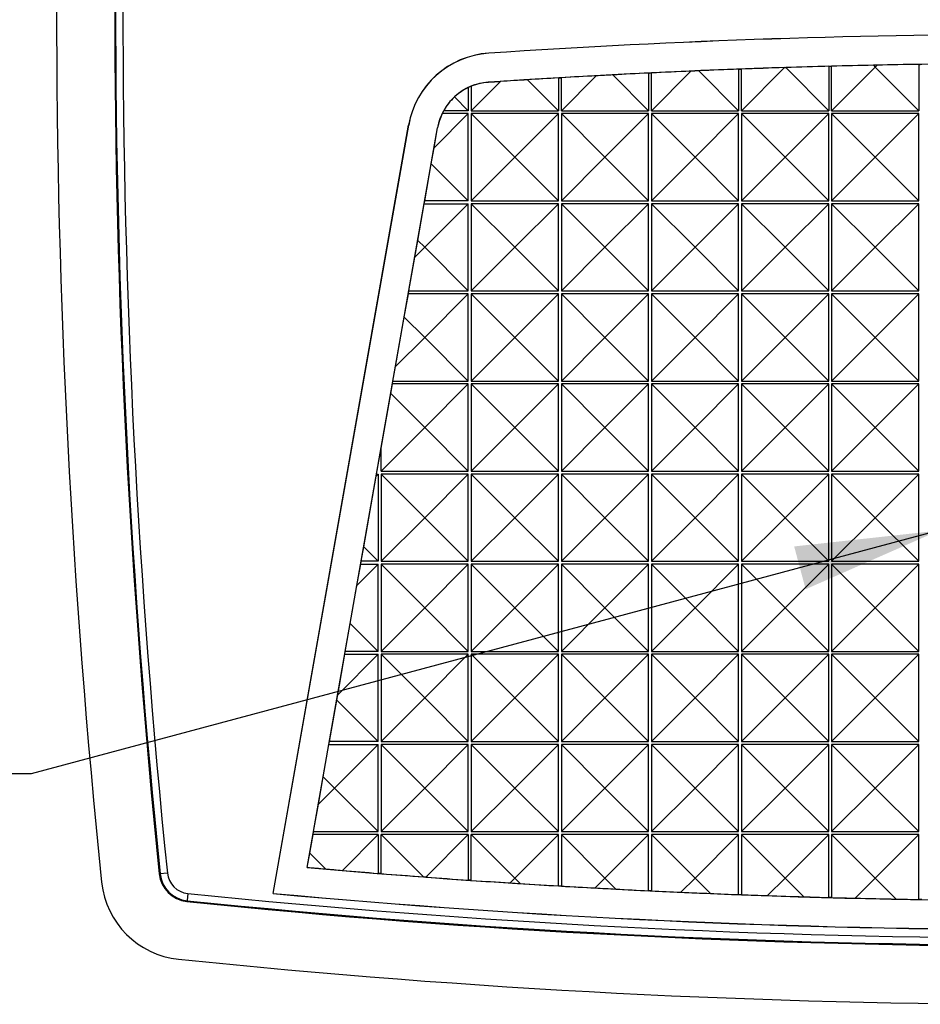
# Model space of a CAD drawing. Header units: millimetres. Extents: x 0 to 419, y 0 to 324.
# Tile 3 of 13: x 56 to 87, y 77 to 111. Entities that reach past the tile are written whole.
import ezdxf

# ---------------------------------------------------------------- set-up
doc = ezdxf.new("R2010")
doc.units = ezdxf.units.MM
doc.header["$LTSCALE"] = 1.5
doc.layers.add('DIMENSIONS', color=140, linetype='Continuous', lineweight=25)
doc.styles.add('SLDTEXTSTYLE0', font='TXT', dxfattribs={"width": 0.7})
doc.dimstyles.new('SLDDIMSTYLE1', dxfattribs={"dimtxt": 3.237012, "dimasz": 4.953, "dimexe": 0, "dimexo": 0.0625, "dimgap": 0.809253, "dimtad": 0, "dimtih": 1, "dimtoh": 1, "dimrnd": 1e-09, "dimzin": 12, "dimdsep": 46, "dimtxsty": 'SLDTEXTSTYLE0', "dimsah": 1, "dimcen": 0, "dimadec": 0, "dimazin": 3, "dimtfac": 1, "dimtofl": 0, "dimtmove": 0, "dimatfit": 3, "dimfxl": 0, "dimfrac": 2, "dimtolj": 1, "dimtzin": 12, "dimarcsym": 0})

# ---------------------------------------------------------------- blocks, each defined once
blk = doc.blocks.new('_D_2')
at = {"layer": 'DIMENSIONS'}
for p, q in [((87.411, 93.44), (56.174, 85.07)), ((40.768, 85.07), (39.681, 85.07)), ((39.681, 85.07), (39.681, 79.926)), ((50.387, 85.07), (51.474, 85.07)), ((51.474, 85.07), (51.474, 79.926)), ((56.174, 85.07), (52.561, 85.07)), ((39.681, 79.926), (40.768, 79.926)), ((51.474, 79.926), (50.387, 79.926))]:
    blk.add_line(p, q, dxfattribs=at)
blk.add_solid([(87.411, 93.44), (82.429, 92.894), (82.824, 91.422)], dxfattribs=at)
at = {"layer": 'DIMENSIONS', "char_height": 3.175, "attachment_point": 1, "style": 'SLDTEXTSTYLE0'}
for s, insert in [('%%c', (39.671, 89.888)), ('8.3', (44.558, 89.888)), ('0.33', (40.768, 84.018))]:
    blk.add_mtext(s, dxfattribs=dict(at, insert=insert))

msp = doc.modelspace()

# ---------------------------------------------------------------- linework, layer by layer
for p, q in [((71.92, 109.857), (71.92, 109.861)), ((83.619, 109.41), (83.619, 107.883)), ((83.719, 107.883), (83.719, 109.413)), ((85.157, 109.445), (85.219, 109.383)), ((85.219, 109.383), (85.283, 109.447)), ((86.719, 109.477), (86.719, 107.883)), ((74.419, 107.883), (75.619, 109.083)), ((76.188, 109.113), (77.419, 107.883)), ((77.419, 109.178), (77.419, 107.883)), ((77.519, 107.883), (78.878, 109.242)), ((77.519, 107.883), (77.519, 109.182)), ((79.148, 109.253), (80.519, 107.883)), ((80.519, 109.31), (80.519, 107.883)), ((80.619, 107.883), (82.098, 109.363)), ((80.619, 107.883), (80.619, 109.314)), ((82.098, 109.363), (82.138, 109.364)), ((82.138, 109.364), (83.619, 107.883)), ((83.719, 107.883), (85.219, 109.383)), ((85.219, 109.383), (86.719, 107.883)), ((71.319, 107.883), (72.321, 108.885)), ((71.319, 108.724), (71.319, 107.883)), ((71.908, 108.859), (72.321, 108.885)), ((71.908, 108.861), (71.908, 108.859)), ((73.256, 108.945), (74.319, 107.883)), ((74.319, 109.012), (74.319, 107.883)), ((74.419, 107.883), (74.419, 109.017)), ((71.219, 108.68), (71.219, 107.883)), ((71.219, 107.883), (70.744, 108.357)), ((71.219, 107.783), (70.044, 106.608)), ((71.219, 107.783), (70.32, 107.783)), ((71.219, 107.883), (70.371, 107.883)), ((71.219, 104.783), (71.219, 107.783)), ((71.319, 107.883), (74.319, 107.883)), ((72.819, 106.283), (71.319, 107.783)), ((71.319, 107.783), (71.319, 104.783)), ((74.319, 107.783), (71.319, 107.783)), ((74.319, 107.783), (72.819, 106.283)), ((74.319, 104.783), (74.319, 107.783)), ((74.419, 107.883), (77.419, 107.883)), ((75.919, 106.283), (74.419, 107.783)), ((74.419, 107.783), (74.419, 104.783)), ((77.419, 107.783), (74.419, 107.783)), ((77.419, 107.783), (75.919, 106.283)), ((77.419, 104.783), (77.419, 107.783)), ((77.519, 107.883), (80.519, 107.883)), ((79.019, 106.283), (77.519, 107.783)), ((77.519, 107.783), (77.519, 104.783)), ((80.519, 107.783), (77.519, 107.783)), ((80.519, 107.783), (79.019, 106.283)), ((80.519, 104.783), (80.519, 107.783)), ((80.619, 107.883), (83.619, 107.883)), ((82.119, 106.283), (80.619, 107.783)), ((80.619, 107.783), (80.619, 104.783)), ((83.619, 107.783), (80.619, 107.783)), ((83.619, 107.783), (82.119, 106.283)), ((83.619, 104.783), (83.619, 107.783)), ((83.719, 107.883), (86.719, 107.883)), ((85.219, 106.283), (83.719, 107.783)), ((83.719, 107.783), (83.719, 104.783)), ((86.719, 107.783), (83.719, 107.783)), ((86.719, 107.783), (85.219, 106.283)), ((86.719, 104.783), (86.719, 107.783)), ((64.505, 80.957), (69.166, 107.389)), ((64.509, 80.96), (69.169, 107.388)), ((69.169, 107.388), (69.166, 107.389)), ((65.675, 81.852), (70.161, 107.293)), ((70.044, 106.608), (70.163, 107.292)), ((70.161, 107.293), (70.163, 107.292)), ((69.946, 106.055), (70.044, 106.608)), ((69.72, 104.783), (69.946, 106.055)), ((71.219, 104.783), (69.946, 106.055)), ((71.319, 104.783), (72.819, 106.283)), ((74.319, 104.783), (72.819, 106.283)), ((74.419, 104.783), (75.919, 106.283)), ((77.419, 104.783), (75.919, 106.283)), ((77.519, 104.783), (79.019, 106.283)), ((80.519, 104.783), (79.019, 106.283)), ((80.619, 104.783), (82.119, 106.283)), ((83.619, 104.783), (82.119, 106.283)), ((83.719, 104.783), (85.219, 106.283)), ((86.719, 104.783), (85.219, 106.283)), ((69.482, 103.42), (69.702, 104.683)), ((69.702, 104.683), (69.72, 104.783)), ((69.702, 104.683), (71.219, 104.683)), ((69.719, 103.183), (71.219, 104.683)), ((71.219, 104.783), (69.72, 104.783)), ((71.219, 101.683), (71.219, 104.683)), ((71.319, 104.783), (74.319, 104.783)), ((72.819, 103.183), (71.319, 104.683)), ((71.319, 104.683), (71.319, 101.683)), ((74.319, 104.683), (71.319, 104.683)), ((74.319, 104.683), (72.819, 103.183)), ((74.319, 101.683), (74.319, 104.683)), ((74.419, 104.783), (77.419, 104.783)), ((75.919, 103.183), (74.419, 104.683)), ((74.419, 104.683), (74.419, 101.683)), ((77.419, 104.683), (74.419, 104.683)), ((77.419, 104.683), (75.919, 103.183)), ((77.419, 101.683), (77.419, 104.683)), ((77.519, 104.783), (80.519, 104.783)), ((79.019, 103.183), (77.519, 104.683)), ((77.519, 104.683), (77.519, 101.683)), ((80.519, 104.683), (77.519, 104.683)), ((80.519, 104.683), (79.019, 103.183)), ((80.519, 101.683), (80.519, 104.683)), ((80.619, 104.783), (83.619, 104.783)), ((82.119, 103.183), (80.619, 104.683)), ((80.619, 104.683), (80.619, 101.683)), ((83.619, 104.683), (80.619, 104.683)), ((83.619, 104.683), (82.119, 103.183)), ((83.619, 101.683), (83.619, 104.683)), ((83.719, 104.783), (86.719, 104.783)), ((85.219, 103.183), (83.719, 104.683)), ((83.719, 104.683), (83.719, 101.683)), ((86.719, 104.683), (83.719, 104.683)), ((86.719, 104.683), (85.219, 103.183)), ((86.719, 101.683), (86.719, 104.683)), ((69.38, 102.844), (69.482, 103.42)), ((69.719, 103.183), (69.482, 103.42)), ((69.38, 102.844), (69.719, 103.183)), ((71.219, 101.683), (69.719, 103.183)), ((71.319, 101.683), (72.819, 103.183)), ((74.319, 101.683), (72.819, 103.183)), ((74.419, 101.683), (75.919, 103.183)), ((77.419, 101.683), (75.919, 103.183)), ((77.519, 101.683), (79.019, 103.183)), ((80.519, 101.683), (79.019, 103.183)), ((80.619, 101.683), (82.119, 103.183)), ((83.619, 101.683), (82.119, 103.183)), ((83.719, 101.683), (85.219, 103.183)), ((86.719, 101.683), (85.219, 103.183)), ((69.173, 101.683), (69.38, 102.844)), ((69.156, 101.583), (69.173, 101.683)), ((69.173, 101.683), (71.219, 101.683)), ((71.319, 101.683), (74.319, 101.683)), ((74.419, 101.683), (77.419, 101.683)), ((77.519, 101.683), (80.519, 101.683)), ((80.619, 101.683), (83.619, 101.683)), ((83.719, 101.683), (86.719, 101.683)), ((69.016, 100.785), (69.156, 101.583)), ((71.219, 101.583), (69.156, 101.583)), ((71.219, 101.583), (69.719, 100.083)), ((71.219, 98.583), (71.219, 101.583)), ((72.819, 100.083), (71.319, 101.583)), ((71.319, 101.583), (71.319, 98.583)), ((74.319, 101.583), (71.319, 101.583)), ((74.319, 101.583), (72.819, 100.083)), ((74.319, 98.583), (74.319, 101.583)), ((75.919, 100.083), (74.419, 101.583)), ((74.419, 101.583), (74.419, 98.583)), ((77.419, 101.583), (74.419, 101.583)), ((77.419, 101.583), (75.919, 100.083)), ((77.419, 98.583), (77.419, 101.583)), ((79.019, 100.083), (77.519, 101.583)), ((77.519, 101.583), (77.519, 98.583)), ((80.519, 101.583), (77.519, 101.583)), ((80.519, 101.583), (79.019, 100.083)), ((80.519, 98.583), (80.519, 101.583)), ((82.119, 100.083), (80.619, 101.583)), ((80.619, 101.583), (80.619, 98.583)), ((83.619, 101.583), (80.619, 101.583)), ((83.619, 101.583), (82.119, 100.083)), ((83.619, 98.583), (83.619, 101.583)), ((85.219, 100.083), (83.719, 101.583)), ((83.719, 101.583), (83.719, 98.583)), ((86.719, 101.583), (83.719, 101.583)), ((86.719, 101.583), (85.219, 100.083)), ((86.719, 98.583), (86.719, 101.583)), ((68.715, 99.079), (69.016, 100.785)), ((69.719, 100.083), (69.016, 100.785)), ((68.715, 99.079), (69.719, 100.083)), ((71.219, 98.583), (69.719, 100.083)), ((71.319, 98.583), (72.819, 100.083)), ((74.319, 98.583), (72.819, 100.083)), ((74.419, 98.583), (75.919, 100.083)), ((77.419, 98.583), (75.919, 100.083)), ((77.519, 98.583), (79.019, 100.083)), ((80.519, 98.583), (79.019, 100.083)), ((80.619, 98.583), (82.119, 100.083)), ((83.619, 98.583), (82.119, 100.083)), ((83.719, 98.583), (85.219, 100.083)), ((86.719, 98.583), (85.219, 100.083)), ((68.627, 98.583), (68.715, 99.079)), ((68.609, 98.483), (68.627, 98.583)), ((68.627, 98.583), (71.219, 98.583)), ((71.319, 98.583), (74.319, 98.583)), ((74.419, 98.583), (77.419, 98.583)), ((77.519, 98.583), (80.519, 98.583)), ((80.619, 98.583), (83.619, 98.583)), ((83.719, 98.583), (86.719, 98.583)), ((68.551, 98.151), (68.609, 98.483)), ((71.219, 98.483), (68.609, 98.483)), ((71.219, 98.483), (69.719, 96.983)), ((71.219, 95.483), (71.219, 98.483)), ((72.819, 96.983), (71.319, 98.483)), ((71.319, 98.483), (71.319, 95.483)), ((74.319, 98.483), (71.319, 98.483)), ((74.319, 98.483), (72.819, 96.983)), ((74.319, 95.483), (74.319, 98.483)), ((75.919, 96.983), (74.419, 98.483)), ((74.419, 98.483), (74.419, 95.483)), ((77.419, 98.483), (74.419, 98.483)), ((77.419, 98.483), (75.919, 96.983)), ((77.419, 95.483), (77.419, 98.483)), ((79.019, 96.983), (77.519, 98.483)), ((77.519, 98.483), (77.519, 95.483)), ((80.519, 98.483), (77.519, 98.483)), ((80.519, 98.483), (79.019, 96.983)), ((80.519, 95.483), (80.519, 98.483)), ((82.119, 96.983), (80.619, 98.483)), ((80.619, 98.483), (80.619, 95.483)), ((83.619, 98.483), (80.619, 98.483)), ((83.619, 98.483), (82.119, 96.983)), ((83.619, 95.483), (83.619, 98.483)), ((85.219, 96.983), (83.719, 98.483)), ((83.719, 98.483), (83.719, 95.483)), ((86.719, 98.483), (83.719, 98.483)), ((86.719, 98.483), (85.219, 96.983)), ((86.719, 95.483), (86.719, 98.483)), ((68.219, 96.27), (68.551, 98.151)), ((69.719, 96.983), (68.551, 98.151)), ((69.719, 96.983), (68.219, 95.483)), ((69.719, 96.983), (71.219, 95.483)), ((71.319, 95.483), (72.819, 96.983)), ((74.319, 95.483), (72.819, 96.983)), ((74.419, 95.483), (75.919, 96.983)), ((77.419, 95.483), (75.919, 96.983)), ((77.519, 95.483), (79.019, 96.983)), ((80.519, 95.483), (79.019, 96.983)), ((80.619, 95.483), (82.119, 96.983)), ((83.619, 95.483), (82.119, 96.983)), ((83.719, 95.483), (85.219, 96.983)), ((86.719, 95.483), (85.219, 96.983)), ((68.062, 95.383), (68.219, 96.27)), ((68.219, 95.483), (68.219, 96.27)), ((67.622, 92.88), (68.05, 95.315)), ((68.05, 95.315), (68.062, 95.383)), ((68.119, 95.383), (68.05, 95.315)), ((68.062, 95.383), (68.119, 95.383)), ((68.119, 95.383), (68.119, 92.383)), ((68.219, 95.483), (71.219, 95.483)), ((69.719, 93.883), (68.219, 95.383)), ((68.219, 95.383), (68.219, 92.383)), ((71.219, 95.383), (68.219, 95.383)), ((71.219, 95.383), (69.719, 93.883)), ((71.219, 92.383), (71.219, 95.383)), ((71.319, 95.483), (74.319, 95.483)), ((72.819, 93.883), (71.319, 95.383)), ((71.319, 95.383), (71.319, 92.383)), ((74.319, 95.383), (71.319, 95.383)), ((74.319, 95.383), (72.819, 93.883)), ((74.319, 92.383), (74.319, 95.383)), ((74.419, 95.483), (77.419, 95.483)), ((75.919, 93.883), (74.419, 95.383)), ((74.419, 95.383), (74.419, 92.383)), ((77.419, 95.383), (74.419, 95.383)), ((77.419, 95.383), (75.919, 93.883)), ((77.419, 92.383), (77.419, 95.383)), ((77.519, 95.483), (80.519, 95.483)), ((79.019, 93.883), (77.519, 95.383)), ((77.519, 95.383), (77.519, 92.383)), ((80.519, 95.383), (77.519, 95.383)), ((80.519, 95.383), (79.019, 93.883)), ((80.519, 92.383), (80.519, 95.383)), ((80.619, 95.483), (83.619, 95.483)), ((82.119, 93.883), (80.619, 95.383)), ((80.619, 95.383), (80.619, 92.383)), ((83.619, 95.383), (80.619, 95.383)), ((83.619, 95.383), (82.119, 93.883)), ((83.619, 92.383), (83.619, 95.383)), ((83.719, 95.483), (86.719, 95.483)), ((85.219, 93.883), (83.719, 95.383)), ((83.719, 95.383), (83.719, 92.383)), ((86.719, 95.383), (83.719, 95.383)), ((86.719, 95.383), (85.219, 93.883)), ((86.719, 92.383), (86.719, 95.383)), ((68.219, 92.383), (69.719, 93.883)), ((71.219, 92.383), (69.719, 93.883)), ((71.319, 92.383), (72.819, 93.883)), ((74.319, 92.383), (72.819, 93.883)), ((74.419, 92.383), (75.919, 93.883)), ((77.419, 92.383), (75.919, 93.883)), ((77.519, 92.383), (79.019, 93.883)), ((80.519, 92.383), (79.019, 93.883)), ((80.619, 92.383), (82.119, 93.883)), ((83.619, 92.383), (82.119, 93.883)), ((83.719, 92.383), (85.219, 93.883)), ((86.719, 92.383), (85.219, 93.883)), ((67.533, 92.383), (67.622, 92.88)), ((68.119, 92.383), (67.622, 92.88)), ((67.388, 91.552), (67.516, 92.283)), ((67.388, 91.552), (68.119, 92.283)), ((67.516, 92.283), (67.533, 92.383)), ((67.516, 92.283), (68.119, 92.283)), ((68.119, 92.383), (67.533, 92.383)), ((68.119, 89.283), (68.119, 92.283)), ((68.219, 92.383), (71.219, 92.383)), ((69.719, 90.783), (68.219, 92.283)), ((68.219, 92.283), (68.219, 89.283)), ((71.219, 92.283), (68.219, 92.283)), ((71.219, 92.283), (69.719, 90.783)), ((71.219, 89.283), (71.219, 92.283)), ((71.319, 92.383), (74.319, 92.383)), ((72.819, 90.783), (71.319, 92.283)), ((71.319, 92.283), (71.319, 89.283)), ((74.319, 92.283), (71.319, 92.283)), ((74.319, 92.283), (72.819, 90.783)), ((74.319, 89.283), (74.319, 92.283)), ((74.419, 92.383), (77.419, 92.383)), ((75.919, 90.783), (74.419, 92.283)), ((74.419, 92.283), (74.419, 89.283)), ((77.419, 92.283), (74.419, 92.283)), ((77.419, 92.283), (75.919, 90.783)), ((77.419, 89.283), (77.419, 92.283)), ((77.519, 92.383), (80.519, 92.383)), ((79.019, 90.783), (77.519, 92.283)), ((77.519, 92.283), (77.519, 89.283)), ((80.519, 92.283), (77.519, 92.283)), ((80.519, 92.283), (79.019, 90.783)), ((80.519, 89.283), (80.519, 92.283)), ((80.619, 92.383), (83.619, 92.383)), ((82.119, 90.783), (80.619, 92.283)), ((80.619, 92.283), (80.619, 89.283)), ((83.619, 92.283), (80.619, 92.283)), ((83.619, 92.283), (82.119, 90.783)), ((83.619, 89.283), (83.619, 92.283)), ((83.719, 92.383), (86.719, 92.383)), ((85.219, 90.783), (83.719, 92.283)), ((83.719, 92.283), (83.719, 89.283)), ((86.719, 92.283), (83.719, 92.283)), ((86.719, 92.283), (85.219, 90.783)), ((86.719, 89.283), (86.719, 92.283)), ((67.158, 90.244), (67.388, 91.552)), ((68.219, 89.283), (69.719, 90.783)), ((71.219, 89.283), (69.719, 90.783)), ((71.319, 89.283), (72.819, 90.783)), ((74.319, 89.283), (72.819, 90.783)), ((74.419, 89.283), (75.919, 90.783)), ((77.419, 89.283), (75.919, 90.783)), ((77.519, 89.283), (79.019, 90.783)), ((80.519, 89.283), (79.019, 90.783)), ((80.619, 89.283), (82.119, 90.783)), ((83.619, 89.283), (82.119, 90.783)), ((83.719, 89.283), (85.219, 90.783)), ((86.719, 89.283), (85.219, 90.783)), ((66.987, 89.283), (67.158, 90.244)), ((68.119, 89.283), (67.158, 90.244)), ((66.726, 87.79), (66.969, 89.183)), ((66.726, 87.79), (68.119, 89.183)), ((66.969, 89.183), (66.987, 89.283)), ((66.969, 89.183), (68.119, 89.183)), ((68.119, 89.283), (66.987, 89.283)), ((68.119, 86.183), (68.119, 89.183)), ((68.219, 89.283), (71.219, 89.283)), ((69.719, 87.683), (68.219, 89.183)), ((68.219, 89.183), (68.219, 86.183)), ((71.219, 89.183), (68.219, 89.183)), ((71.219, 89.183), (69.719, 87.683)), ((71.219, 86.183), (71.219, 89.183)), ((71.319, 89.283), (74.319, 89.283)), ((72.819, 87.683), (71.319, 89.183)), ((71.319, 89.183), (71.319, 86.183)), ((74.319, 89.183), (71.319, 89.183)), ((74.319, 89.183), (72.819, 87.683)), ((74.319, 86.183), (74.319, 89.183)), ((74.419, 89.283), (77.419, 89.283)), ((75.919, 87.683), (74.419, 89.183)), ((74.419, 89.183), (74.419, 86.183)), ((77.419, 89.183), (74.419, 89.183)), ((77.419, 89.183), (75.919, 87.683)), ((77.419, 86.183), (77.419, 89.183)), ((77.519, 89.283), (80.519, 89.283)), ((79.019, 87.683), (77.519, 89.183)), ((77.519, 89.183), (77.519, 86.183)), ((80.519, 89.183), (77.519, 89.183)), ((80.519, 89.183), (79.019, 87.683)), ((80.519, 86.183), (80.519, 89.183)), ((80.619, 89.283), (83.619, 89.283)), ((82.119, 87.683), (80.619, 89.183)), ((80.619, 89.183), (80.619, 86.183)), ((83.619, 89.183), (80.619, 89.183)), ((83.619, 89.183), (82.119, 87.683)), ((83.619, 86.183), (83.619, 89.183)), ((83.719, 89.283), (86.719, 89.283)), ((85.219, 87.683), (83.719, 89.183)), ((83.719, 89.183), (83.719, 86.183)), ((86.719, 89.183), (83.719, 89.183)), ((86.719, 89.183), (85.219, 87.683)), ((86.719, 86.183), (86.719, 89.183)), ((66.694, 87.608), (66.726, 87.79)), ((66.44, 86.183), (66.694, 87.608)), ((68.119, 86.183), (66.694, 87.608)), ((68.219, 86.183), (69.719, 87.683)), ((71.219, 86.183), (69.719, 87.683)), ((71.319, 86.183), (72.819, 87.683)), ((74.319, 86.183), (72.819, 87.683)), ((74.419, 86.183), (75.919, 87.683)), ((77.419, 86.183), (75.919, 87.683)), ((77.519, 86.183), (79.019, 87.683)), ((80.519, 86.183), (79.019, 87.683)), ((80.619, 86.183), (82.119, 87.683)), ((83.619, 86.183), (82.119, 87.683)), ((83.719, 86.183), (85.219, 87.683)), ((86.719, 86.183), (85.219, 87.683)), ((66.229, 84.973), (66.423, 86.083)), ((66.423, 86.083), (66.44, 86.183)), ((66.423, 86.083), (68.119, 86.083)), ((68.119, 86.183), (66.44, 86.183)), ((66.619, 84.583), (68.119, 86.083)), ((68.119, 83.083), (68.119, 86.083)), ((68.219, 86.183), (71.219, 86.183)), ((69.719, 84.583), (68.219, 86.083)), ((68.219, 86.083), (68.219, 83.083)), ((71.219, 86.083), (68.219, 86.083)), ((71.219, 86.083), (69.719, 84.583)), ((71.219, 83.083), (71.219, 86.083)), ((71.319, 86.183), (74.319, 86.183)), ((72.819, 84.583), (71.319, 86.083)), ((71.319, 86.083), (71.319, 83.083)), ((74.319, 86.083), (71.319, 86.083)), ((74.319, 86.083), (72.819, 84.583)), ((74.319, 83.083), (74.319, 86.083)), ((74.419, 86.183), (77.419, 86.183)), ((75.919, 84.583), (74.419, 86.083)), ((74.419, 86.083), (74.419, 83.083)), ((77.419, 86.083), (74.419, 86.083)), ((77.419, 86.083), (75.919, 84.583)), ((77.419, 83.083), (77.419, 86.083)), ((77.519, 86.183), (80.519, 86.183)), ((79.019, 84.583), (77.519, 86.083)), ((77.519, 86.083), (77.519, 83.083)), ((80.519, 86.083), (77.519, 86.083)), ((80.519, 86.083), (79.019, 84.583)), ((80.519, 83.083), (80.519, 86.083)), ((80.619, 86.183), (83.619, 86.183)), ((82.119, 84.583), (80.619, 86.083)), ((80.619, 86.083), (80.619, 83.083)), ((83.619, 86.083), (80.619, 86.083)), ((83.619, 86.083), (82.119, 84.583)), ((83.619, 83.083), (83.619, 86.083)), ((83.719, 86.183), (86.719, 86.183)), ((85.219, 84.583), (83.719, 86.083)), ((83.719, 86.083), (83.719, 83.083)), ((86.719, 86.083), (83.719, 86.083)), ((86.719, 86.083), (85.219, 84.583)), ((86.719, 83.083), (86.719, 86.083)), ((66.061, 84.026), (66.229, 84.973)), ((66.619, 84.583), (66.229, 84.973)), ((66.061, 84.026), (66.619, 84.583)), ((68.119, 83.083), (66.619, 84.583)), ((68.219, 83.083), (69.719, 84.583)), ((71.219, 83.083), (69.719, 84.583)), ((71.319, 83.083), (72.819, 84.583)), ((74.319, 83.083), (72.819, 84.583)), ((74.419, 83.083), (75.919, 84.583)), ((77.419, 83.083), (75.919, 84.583)), ((77.519, 83.083), (79.019, 84.583)), ((80.519, 83.083), (79.019, 84.583)), ((80.619, 83.083), (82.119, 84.583)), ((83.619, 83.083), (82.119, 84.583)), ((83.719, 83.083), (85.219, 84.583)), ((86.719, 83.083), (85.219, 84.583)), ((65.894, 83.083), (66.061, 84.026)), ((65.763, 82.338), (65.876, 82.983)), ((65.876, 82.983), (65.894, 83.083)), ((68.119, 82.983), (65.876, 82.983)), ((65.894, 83.083), (68.119, 83.083)), ((68.119, 82.983), (66.887, 81.751)), ((68.119, 82.983), (68.119, 81.647)), ((68.219, 83.083), (71.219, 83.083)), ((69.673, 81.529), (68.219, 82.983)), ((71.219, 82.983), (68.219, 82.983)), ((68.219, 81.639), (68.219, 82.983)), ((71.219, 82.983), (69.758, 81.522)), ((71.219, 82.983), (71.219, 81.414)), ((71.319, 83.083), (74.319, 83.083)), ((71.319, 81.407), (71.319, 82.983)), ((72.819, 81.483), (71.319, 82.983)), ((74.319, 82.983), (71.319, 82.983)), ((74.319, 82.983), (72.819, 81.483)), ((74.319, 81.215), (74.319, 82.983)), ((74.419, 83.083), (77.419, 83.083)), ((74.419, 82.983), (74.419, 81.209)), ((74.419, 82.983), (75.919, 81.483)), ((77.419, 82.983), (74.419, 82.983)), ((77.419, 82.983), (75.919, 81.483)), ((77.419, 81.049), (77.419, 82.983)), ((77.519, 83.083), (80.519, 83.083)), ((77.519, 82.983), (77.519, 81.044)), ((77.519, 82.983), (79.019, 81.483)), ((80.519, 82.983), (77.519, 82.983)), ((80.519, 82.983), (79.019, 81.483)), ((80.519, 80.916), (80.519, 82.983)), ((80.619, 83.083), (83.619, 83.083)), ((80.619, 82.983), (80.619, 80.912)), ((80.619, 82.983), (82.119, 81.483)), ((83.619, 82.983), (80.619, 82.983)), ((83.619, 82.983), (82.119, 81.483)), ((83.619, 80.816), (83.619, 82.983)), ((83.719, 83.083), (86.719, 83.083)), ((83.719, 82.983), (83.719, 80.813)), ((83.719, 82.983), (85.219, 81.483)), ((86.719, 82.983), (83.719, 82.983)), ((86.719, 82.983), (85.219, 81.483)), ((86.719, 80.749), (86.719, 82.983)), ((65.678, 81.855), (65.763, 82.338)), ((66.301, 81.801), (65.763, 82.338)), ((60.586, 81.631), (60.616, 81.634)), ((60.864, 81.659), (60.616, 81.634)), ((65.678, 81.855), (65.675, 81.852)), ((69.758, 81.522), (69.673, 81.529)), ((72.819, 81.483), (72.656, 81.32)), ((73.004, 81.298), (72.819, 81.483)), ((75.919, 81.483), (75.581, 81.145)), ((76.295, 81.107), (75.919, 81.483)), ((79.019, 81.483), (78.535, 80.999)), ((79.546, 80.955), (79.019, 81.483)), ((82.119, 81.483), (81.517, 80.881)), ((82.76, 80.842), (82.119, 81.483)), ((85.219, 81.483), (84.53, 80.794)), ((85.938, 80.764), (85.219, 81.483)), ((61.566, 80.957), (61.541, 80.709)), ((64.505, 80.957), (64.509, 80.96)), ((61.541, 80.709), (61.538, 80.679))]:
    msp.add_line(p, q)
at = {"flags": 128}
for points in [[(83.619, 109.41), (83.631, 109.41), (83.644, 109.411), (83.656, 109.411), (83.669, 109.411), (83.681, 109.412), (83.694, 109.412), (83.706, 109.412), (83.719, 109.413)], [(86.719, 109.477), (86.731, 109.477), (86.744, 109.477), (86.756, 109.477), (86.769, 109.477), (86.781, 109.478), (86.794, 109.478), (86.806, 109.478), (86.819, 109.478)], [(77.419, 109.178), (77.431, 109.178), (77.444, 109.179), (77.456, 109.179), (77.469, 109.18), (77.481, 109.181), (77.494, 109.181), (77.506, 109.182), (77.519, 109.182)], [(80.519, 109.31), (80.531, 109.311), (80.544, 109.311), (80.556, 109.312), (80.569, 109.312), (80.581, 109.313), (80.594, 109.313), (80.606, 109.314), (80.619, 109.314)], [(74.319, 109.012), (74.331, 109.012), (74.344, 109.013), (74.356, 109.014), (74.369, 109.015), (74.381, 109.015), (74.394, 109.016), (74.406, 109.017), (74.419, 109.017)], [(68.219, 81.639), (68.206, 81.64), (68.194, 81.641), (68.181, 81.642), (68.169, 81.643), (68.156, 81.644), (68.144, 81.645), (68.131, 81.646), (68.119, 81.647)], [(71.319, 81.407), (71.306, 81.408), (71.294, 81.409), (71.281, 81.41), (71.269, 81.411), (71.256, 81.412), (71.244, 81.413), (71.231, 81.413), (71.219, 81.414)], [(74.419, 81.209), (74.406, 81.21), (74.394, 81.21), (74.381, 81.211), (74.369, 81.212), (74.356, 81.213), (74.344, 81.213), (74.331, 81.214), (74.319, 81.215)], [(77.519, 81.044), (77.506, 81.044), (77.494, 81.045), (77.481, 81.046), (77.469, 81.046), (77.456, 81.047), (77.444, 81.047), (77.431, 81.048), (77.419, 81.049)], [(80.619, 80.912), (80.606, 80.912), (80.594, 80.913), (80.581, 80.913), (80.569, 80.914), (80.556, 80.914), (80.544, 80.915), (80.531, 80.915), (80.519, 80.916)], [(83.719, 80.813), (83.706, 80.813), (83.694, 80.814), (83.681, 80.814), (83.669, 80.814), (83.656, 80.815), (83.644, 80.815), (83.631, 80.815), (83.619, 80.816)], [(86.819, 80.747), (86.806, 80.748), (86.794, 80.748), (86.781, 80.748), (86.769, 80.748), (86.756, 80.748), (86.744, 80.749), (86.731, 80.749), (86.719, 80.749)]]:
    msp.add_lwpolyline(points, dxfattribs=at)
for centre, radius, start, end in [((351.12, 111.513), 294.069, 174.11164, 185.88836), ((351.12, 111.513), 292.067, 174.12765, 185.87235), ((351.12, 111.513), 292.037, 174.12765, 185.87235), ((351.075, 111.513), 291.742, 174.12676, 185.87324), ((91.42, -181.487), 292, 86.17086, 93.82914), ((91.42, -181.487), 291.997, 86.17086, 93.82914), ((72.12, 106.868), 3, 93.8291, 170), ((72.12, 106.868), 2.997, 93.8291, 170), ((91.42, -181.487), 291.003, 86.15532, 93.84468), ((72.035, 106.962), 1.903, 93.8447, 170), ((72.035, 106.962), 1.902, 112.1302, 115.4229), ((72.032, 106.962), 1.9, 93.7449, 112.0375), ((72.039, 106.962), 1.903, 115.5132, 132.8482), ((72.035, 106.959), 1.903, 132.7069, 150.9537), ((72.035, 106.965), 1.9, 154.5212, 170.0985), ((72.035, 106.962), 1.902, 151.0412, 154.431), ((61.647, 81.74), 1.067, 185.8723, 264.1277), ((61.647, 81.74), 1.037, 185.8723, 264.1277), ((61.647, 81.74), 0.787, 185.8723, 264.1277), ((91.42, 371.213), 290.503, 264.91564, 275.08436), ((61.556, 81.649), 2.969, 185.8884, 264.1116), ((91.42, 371.168), 291.742, 264.12676, 275.87324), ((91.42, 371.213), 291.501, 264.70223, 275.29777), ((91.42, 371.213), 291.497, 264.70297, 275.29703), ((91.42, 371.213), 292.067, 264.12765, 275.87235), ((91.42, 371.213), 292.037, 264.12765, 275.87235), ((91.42, 371.213), 294.069, 264.11164, 275.88836)]:
    msp.add_arc(centre, radius, start, end)
for centre, major_axis, start_param, end_param in [((91.928, -181.487), (291.016, 0.001), 1.59935, 1.604441), ((90.912, -181.487), (290.989, 0.001), 1.590572, 1.595517), ((91.42, -180.98), (-0.001, 290.492), 0.021125, 0.021559), ((91.928, -181.487), (291.011, 0.001), 1.588695, 1.593629), ((90.912, -181.487), (290.973, 0.001), 1.623377, 1.627508), ((91.42, -181.996), (0, 291.508), 0.052275, 0.054231), ((91.928, -181.487), (291.027, 0.001), 1.62067, 1.624903), ((90.912, -181.487), (290.978, 0.001), 1.612165, 1.616839), ((91.42, -181.996), (0, 291.508), 0.042109, 0.043039), ((91.928, -181.487), (291.022, 0.001), 1.610008, 1.61472), ((90.912, -181.487), (290.984, 0.001), 1.601088, 1.606175), ((91.42, -181.996), (0, 291.508), 0.062349, 0.065564), ((91.928, -181.487), (291.032, 0.001), 1.631337, 1.634994), ((90.913, 371.213), (290.457, 0.001), 4.625397, 4.627548), ((91.42, 371.721), (-0.001, 291.006), 3.055164, 3.057186), ((91.927, 371.213), (290.543, 0.001), 4.626096, 4.630351), ((90.913, 371.213), (290.462, 0.001), 4.634176, 4.639197), ((91.927, 371.213), (290.538, 0.001), 4.63601, 4.641051), ((90.913, 371.213), (290.468, 0.001), 4.644878, 4.649491), ((91.42, 370.707), (0, 289.994), 3.076842, 3.078046), ((91.927, 371.213), (290.532, 0.001), 4.647209, 4.651743), ((90.913, 371.213), (290.473, 0.001), 4.655573, 4.65958), ((91.42, 370.707), (0, 289.994), 3.086947, 3.089412), ((91.927, 371.213), (290.527, 0.001), 4.658554, 4.662429), ((90.913, 371.213), (290.478, 0.001), 4.66626, 4.66976), ((91.42, 370.707), (0, 289.994), 3.097145, 3.100637), ((91.927, 371.213), (290.522, 0.001), 4.669758, 4.673109), ((90.913, 371.213), (290.484, 0.001), 4.676942, 4.680036), ((91.42, 370.707), (0, 289.994), 3.107438, 3.111726), ((91.927, 371.213), (290.516, 0.001), 4.680828, 4.683785), ((90.913, 371.213), (290.489, 0.001), 4.687619, 4.690412), ((91.42, 370.707), (0, 289.994), 3.117832, 3.122687), ((91.927, 371.213), (290.511, 0.001), 4.691769, 4.694458)]:
    msp.add_ellipse(centre, major_axis=major_axis, ratio=0.999998, start_param=start_param, end_param=end_param)

# ---------------------------------------------------------------- dimensions: what is measured, and where the dimension line sits
at = {"layer": 'DIMENSIONS'}
dim = msp.add_diameter_dim_2p(p1=(95.429, 95.589), p2=(87.411, 93.44), dimstyle='SLDDIMSTYLE1', dxfattribs=at)
dim.commit()
dim.dimension.update_dxf_attribs({"geometry": '_D_2', "text_midpoint": (45.578, 85.07), "dimtype": 163})

doc.saveas('drawing.dxf')
